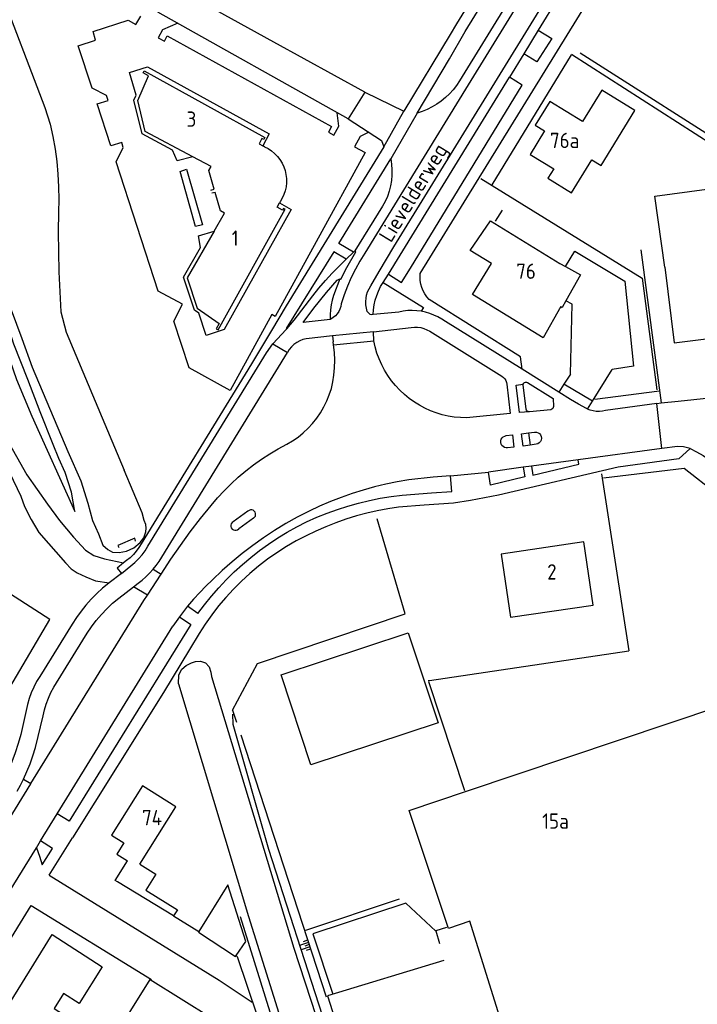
# Model space of a CAD drawing. Header units: metres. Extents: x 233874 to 239264, y 443832 to 448222.
# Tile 131 of 198: x 236865 to 236975, y 445488 to 445649. Entities that reach past the tile are written whole.
import ezdxf

# ---------------------------------------------------------------- set-up
doc = ezdxf.new("R2010")
doc.units = ezdxf.units.M
doc.header["$MEASUREMENT"] = 0
for name, color, linetype in [('BIJGEBOUW', 4, 'Continuous'), ('DAKRAND', 4, 'Continuous'), ('DAKRAND-BYG', 4, 'Continuous'), ('HEG', 253, 'Continuous'), ('HEK', 253, 'Continuous'), ('HOOFDGEBOUW', 4, 'Continuous'), ('HUISNUMMER', 253, 'Continuous'), ('INSTEEKSLOOT', 153, 'Continuous'), ('KANTVERH', 253, 'Continuous'), ('KANTWATER', 153, 'Continuous'), ('KNTGESLVERH', 253, 'Continuous'), ('KNTONVERHARD', 253, 'Continuous'), ('KNTOPENVERH', 253, 'Continuous'), ('KUNSTWERK', 253, 'Continuous'), ('MUUR', 253, 'Continuous'), ('OVLIJNOBJ', 253, 'Continuous'), ('RASTER', 253, 'Continuous'), ('STRAATNAAM', 253, 'Continuous'), ('TALUD', 253, 'Continuous')]:
    doc.layers.add(name, color=color, linetype=linetype)
doc.styles.get("Standard").update_dxf_attribs({"font": 'iso.shx'})

# ---------------------------------------------------------------- blocks, each defined once
blk = doc.blocks.new('TA', base_point=(75009.5, 300012))
for p, q in [((75009.5, 300012.5), (75010, 300012.5)), ((75009.5, 300012.25), (75010.5, 300012.25)), ((75009.5, 300012), (75010, 300012)), ((75009.5, 300011.75), (75010.5, 300011.75)), ((75009.5, 300011.5), (75010, 300011.5))]:
    blk.add_line(p, q)

msp = doc.modelspace()

# ---------------------------------------------------------------- linework, layer by layer
at = {"layer": 'BIJGEBOUW'}
msp.add_lwpolyline([(236907.55, 445541.94), (236928.28, 445548.82), (236933.15, 445534.14), (236912.41, 445527.26), (236907.55, 445541.94)], dxfattribs=at)
at = {"layer": 'DAKRAND'}
for p, q in [((236953.03, 445609.07), (236953.95, 445608.56)), ((236954.03, 445602.96), (236953.43, 445601.88)), ((236953.2, 445602.01), (236953.43, 445601.88)), ((236944.42, 445482.42), (236938.35, 445501.77))]:
    msp.add_line(p, q, dxfattribs=at)
for points in [[(236970.15, 445608.42), (236968.54, 445620.02), (236993.98, 445623.43), (236995.37, 445611.58)], [(236953.95, 445608.56), (236956.39, 445607.2), (236954.03, 445602.96)], [(236938.35, 445501.77), (236934.89, 445500.6), (236928.44, 445519.82), (236937.81, 445522.96)], [(236890, 445502.62), (236880.88, 445508.16), (236880.47, 445508.43), (236882.47, 445511.63)], [(236884.51, 445511.08), (236887.12, 445509.45), (236885.48, 445506.84), (236890.63, 445503.62), (236890, 445502.62)]]:
    msp.add_lwpolyline(points, dxfattribs=at)
at = {"layer": 'DAKRAND-BYG'}
msp.add_line((236898.85, 445507.71), (236894.14, 445500.11), dxfattribs=at)
for points in [[(236900.2, 445496.16), (236901.79, 445498.44), (236898.85, 445507.71)], [(236894.14, 445500.11), (236894.05, 445499.97), (236900.11, 445496.02), (236900.2, 445496.16)]]:
    msp.add_lwpolyline(points, dxfattribs=at)
at = {"layer": 'HEG'}
msp.add_line((236959.85, 445574.75), (236964.3, 445545.89), dxfattribs=at)
msp.add_lwpolyline([(236956.36, 445643.43), (236984.03, 445625.77), (236992.29, 445627.02), (236991.83, 445631.18), (237000.05, 445644.47), (236969.06, 445664.41)], dxfattribs=at)
at = {"layer": 'HEK'}
for p, q in [((236899.63, 445536.21), (236900.27, 445534.25)), ((236900.96, 445532.15), (236914.9, 445489.45))]:
    msp.add_line(p, q, dxfattribs=at)
for points in [[(236954.95, 445643.17), (236983.76, 445624.71), (236993.01, 445625.98), (236993.33, 445627.45), (237011.65, 445629.39)], [(236960.17, 445574.1), (236973.33, 445575.67), (236978.6, 445571.53), (236989.09, 445539.96), (236982.66, 445537.82)], [(236899.63, 445536.21), (236903.7, 445543.82), (236927.81, 445551.89), (236923.23, 445567.39)], [(236856.56, 445528.52), (236869.82, 445550.96), (236860.89, 445556.67)], [(236931.57, 445541.02), (236931.79, 445541.05), (236964.3, 445545.89)], [(236934.51, 445500.76), (236932.82, 445500.22), (236933.37, 445498.12)], [(236934.09, 445495.38), (236915.1, 445489.6), (236917.98, 445480.54), (236930.15, 445441.63), (236947.21, 445389.53), (236948.01, 445389.82)]]:
    msp.add_lwpolyline(points, dxfattribs=at)
at = {"layer": 'HOOFDGEBOUW'}
for p, q in [((236904.82, 445628.09), (236904.55, 445628.24)), ((236907.39, 445619.11), (236907.3, 445618.93)), ((236937.81, 445522.96), (236982.6, 445538))]:
    msp.add_line(p, q, dxfattribs=at)
for points in [[(236893.16, 445626.46), (236885.4, 445630.6), (236884.18, 445635.64), (236885.91, 445639.67), (236885.03, 445640.16), (236885.2, 445640.45), (236904.89, 445629.58), (236904.73, 445629.28), (236904.43, 445629.45), (236903.95, 445628.57), (236904.55, 445628.24)], [(236951.38, 445635.46), (236949.02, 445631.61), (236950.52, 445630.67), (236948.19, 445626.84), (236952.03, 445624.47), (236951.09, 445622.94), (236954.93, 445620.58), (236958.23, 445625.95), (236959.78, 445625.01), (236965.28, 445633.99), (236959.88, 445637.3), (236956.75, 445632.18), (236951.38, 445635.46)], [(236904.82, 445628.09), (236905.42, 445627.78), (236905.97, 445627.42), (236906.48, 445626.99), (236906.95, 445626.52), (236907.36, 445625.99), (236907.7, 445625.43), (236907.99, 445624.83), (236908.21, 445624.2), (236908.35, 445623.55), (236908.43, 445622.89), (236908.43, 445622.22), (236908.36, 445621.56), (236908.22, 445620.91), (236908.01, 445620.28), (236907.73, 445619.68), (236907.39, 445619.11)], [(236896.11, 445621.02), (236896.64, 445621.17), (236895.77, 445624.21), (236896.13, 445624.88), (236893.16, 445626.46)], [(236896.63, 445614.32), (236898.31, 445617.23), (236897.66, 445617.61), (236896.79, 445620.65), (236896.26, 445620.49)], [(236896.63, 445614.32), (236892.24, 445606.71), (236893.87, 445601.78), (236897.47, 445599.28), (236896.98, 445598.4), (236897.27, 445598.23), (236908.24, 445617.88), (236907.95, 445618.04), (236907.78, 445617.75), (236906.91, 445618.23), (236907.3, 445618.93)], [(236953.2, 445602.01), (236950.32, 445596.91), (236938.77, 445604.01), (236941.86, 445609.05), (236938.41, 445611.17), (236941.73, 445616.02), (236953.03, 445609.07)], [(236970.15, 445608.42), (236971.7, 445596.1), (236996.99, 445599.27), (236995.37, 445611.58)], [(236958.45, 445553.34), (236956.92, 445563.64), (236943.47, 445561.65), (236944.99, 445551.35), (236958.45, 445553.34)], [(236884.51, 445511.08), (236890.36, 445520.44), (236884.94, 445523.84), (236879.9, 445515.79), (236881.9, 445514.54), (236880.75, 445512.7), (236882.47, 445511.63)], [(236907.89, 445463.2), (236898.71, 445448.39), (236900.53, 445447.22), (236898.18, 445443.42), (236896.32, 445444.61), (236877.47, 445414.17), (236883.53, 445410.28), (236880.47, 445405.34), (236831.33, 445436.82), (236870.19, 445499.58), (236878.36, 445494.34), (236874.63, 445488.33), (236872.07, 445489.97), (236870.55, 445487.52), (236879.63, 445481.7), (236886.17, 445492.26), (236896.33, 445485.97)]]:
    msp.add_lwpolyline(points, dxfattribs=at)
at = {"layer": 'INSTEEKSLOOT'}
msp.add_line((236884.91, 445568.39), (236881.93, 445575.35), dxfattribs=at)
for points in [[(236855.4, 445671.76), (236861.28, 445654.67), (236869.01, 445634.47), (236869.9, 445631.76)], [(236848.62, 445656.47), (236855.84, 445631.59), (236859.49, 445617.38), (236861.62, 445608.39), (236863.54, 445601.46), (236865.26, 445596.83), (236866.92, 445592.15), (236872.77, 445578.39), (236874.89, 445573.57), (236876.04, 445569.93), (236876.81, 445567.14), (236877.76, 445564.96), (236878.46, 445563.11), (236879.28, 445562.38), (236880.04, 445561.95), (236881.15, 445561.92), (236882.35, 445562.1), (236883.54, 445562.68), (236884.57, 445563.51)], [(236869.9, 445631.76), (236870.32, 445629.74), (236870.67, 445627.71), (236870.94, 445625.67), (236871.13, 445623.62), (236871.25, 445621.56), (236871.29, 445619.5), (236871.26, 445617.44)], [(236871.26, 445617.44), (236871.2, 445614.19), (236871.21, 445610.93), (236871.29, 445607.68), (236871.43, 445604.42), (236871.64, 445601.17)], [(236871.64, 445601.17), (236872.48, 445597.82), (236881.93, 445575.35)], [(236884.57, 445563.51), (236885.16, 445564.28), (236885.48, 445565.29), (236885.52, 445565.89), (236885.46, 445566.45), (236885.24, 445567.14), (236884.91, 445568.39)], [(236896.19, 445541.7), (236909.64, 445497.35), (236920.48, 445464.08), (236936.32, 445416.47), (236952.31, 445368.91), (236960.32, 445344.71)]]:
    msp.add_lwpolyline(points, dxfattribs=at)
at = {"layer": 'KANTVERH'}
for p, q in [((236918.49, 445632.63), (236887.43, 445650.05)), ((236921.22, 445636.99), (236918.49, 445632.63)), ((236918.49, 445632.63), (236923.95, 445629.08)), ((236907.28, 445618.94), (236907.3, 445618.93)), ((236966.26, 445611.25), (236969.57, 445586.3)), ((236968.85, 445586.23), (236969.57, 445586.3)), ((236868.31, 445514.87), (236871, 445519.3)), ((236867.63, 445513.75), (236868.31, 445514.87)), ((236869.73, 445509.28), (236873.53, 445515.36)), ((236861.63, 445504.06), (236867.63, 445513.75)), ((236866.8, 445504.32), (236886.42, 445492.28)), ((236890, 445502.62), (236894.14, 445500.11))]:
    msp.add_line(p, q, dxfattribs=at)
for points in [[(236921.22, 445636.99), (236906.37, 445645.16), (236895.24, 445651.3), (236887.12, 445656.88)], [(236921.85, 445630.44), (236920.45, 445629.74), (236919.54, 445628.09), (236921.27, 445627.14), (236913.27, 445612.55), (236906.58, 445600.4), (236906.04, 445600.7), (236899.26, 445588.35), (236892.55, 445592.05), (236890.05, 445599.62), (236891.44, 445602.4), (236887.51, 445604.51), (236880.64, 445625.62), (236881.8, 445627.98), (236881.55, 445628.78), (236879.78, 445628.22), (236877.53, 445635.07), (236879.32, 445635.65), (236879.05, 445636.42), (236876.71, 445637.66), (236874.42, 445644.55), (236877.29, 445645.49), (236876.87, 445646.89), (236882.59, 445648.71), (236883.87, 445648.01), (236884.68, 445649.4)], [(236890.7, 445648.22), (236888.23, 445647.16), (236887.49, 445645.86), (236888.51, 445645.31), (236888.98, 445646.16), (236915.78, 445631.41), (236915.27, 445630.45), (236916.15, 445630), (236916.96, 445631.47), (236916.68, 445633.64)], [(236893.16, 445626.46), (236890.58, 445625.79), (236889.84, 445627.55), (236884.88, 445630.19), (236883.55, 445635.7), (236883.89, 445636.49), (236882.81, 445640.19), (236885.74, 445641.14), (236905.61, 445630.17), (236904.55, 445628.24)], [(236891.07, 445624.06), (236892.12, 445624.44), (236894.73, 445615.33), (236893.61, 445615.06), (236891.07, 445624.06)], [(236907.3, 445618.93), (236909.21, 445617.86), (236898.26, 445598.26), (236895.32, 445597.28), (236894.11, 445600.94), (236893.4, 445601.43), (236891.61, 445606.83), (236894.39, 445611.64), (236894.09, 445613.53), (236896.63, 445614.32)], [(236953.95, 445608.56), (236955.47, 445611.03), (236963.62, 445606.16), (236965.05, 445592.29), (236961.56, 445591.73)], [(236954.74, 445590.98), (236955.02, 445602.39), (236954.03, 445602.96)], [(236969.57, 445586.3), (236972.32, 445586.59), (236989.74, 445588.46), (237001.05, 445590.09), (237001.42, 445590.13)], [(236974.31, 445578.85), (236975.33, 445578.33), (236976.39, 445577.75), (236977.36, 445577.07), (236978.29, 445576.29), (236979.06, 445575.51), (236979.83, 445574.57), (236980.61, 445573.64), (236981.08, 445572.84), (236981.92, 445571.26), (236982.62, 445568.91)], [(236866.68, 445524.18), (236850.28, 445497.6), (236833.68, 445470.67), (236815.43, 445441.13)], [(236867.63, 445513.75), (236868.11, 445512.39), (236868.58, 445510.94), (236870.28, 445513.64), (236868.31, 445514.87)], [(236869.73, 445509.28), (236897.47, 445492.14), (236902.83, 445488.56)], [(236825.86, 445438.03), (236837.99, 445457.7), (236853.61, 445482.99), (236866.8, 445504.32)], [(236900.2, 445496.16), (236900.39, 445496.03), (236911.74, 445462.32)]]:
    msp.add_lwpolyline(points, dxfattribs=at)
at = {"layer": 'KANTWATER'}
for points in [[(236890.8, 445540.47), (236890.86, 445541.93), (236891.34, 445542.89), (236892.08, 445543.46), (236892.92, 445543.93), (236893.57, 445544.15), (236894.42, 445544.17), (236895.23, 445543.89), (236895.8, 445543.25), (236896.07, 445542.4), (236896.19, 445541.7)], [(236890.8, 445540.47), (236902.24, 445502.54), (236914.74, 445462.69), (236934.06, 445406.03), (236954.58, 445343.07)]]:
    msp.add_lwpolyline(points, dxfattribs=at)
at = {"layer": 'KNTGESLVERH'}
for p, q in [((236918.16, 445609.74), (236919.39, 445610.89)), ((236919.39, 445610.89), (236919.6, 445611.09)), ((236926.76, 445601.13), (236922.57, 445600.7)), ((236915.69, 445599.97), (236915.54, 445599.91)), ((236946.9, 445591.79), (236934.38, 445599.56)), ((236922.62, 445597.91), (236915.93, 445597.22)), ((236922.62, 445597.91), (236928.77, 445598.63)), ((236922.69, 445596.43), (236922.62, 445597.91)), ((236931.81, 445597.99), (236943.59, 445590.64)), ((236906.19, 445595.94), (236908.6, 445594.54)), ((236915.93, 445597.22), (236911.66, 445596.76)), ((236915.93, 445597.22), (236916.04, 445596.24)), ((236916.11, 445595.75), (236916.04, 445596.24)), ((236916.11, 445595.75), (236922.69, 445596.43)), ((236952.84, 445588.04), (236946.9, 445591.79)), ((236947.06, 445589.27), (236947.07, 445589.35)), ((236954.74, 445586.85), (236952.84, 445588.04)), ((236968.85, 445586.23), (236960.47, 445585.07)), ((236969.66, 445578.88), (236968.85, 445586.23)), ((236951.54, 445585.2), (236948.06, 445584.87)), ((236957.53, 445585.31), (236957.37, 445585.39)), ((236947.91, 445581.43), (236948.92, 445581.55)), ((236949.16, 445579.55), (236948.21, 445579.42)), ((236969.66, 445578.88), (236956.03, 445577.04)), ((236956.03, 445577.04), (236948.4, 445576.01)), ((236935.2, 445574.42), (236941.4, 445575)), ((236947.07, 445575.81), (236941.4, 445575)), ((236948.4, 445576.01), (236947.07, 445575.81)), ((236902.14, 445568.65), (236899.75, 445566.93)), ((236903.07, 445567.5), (236900.65, 445565.76)), ((236887.97, 445558.36), (236889.57, 445560.79)), ((236885.73, 445554.94), (236887.97, 445558.36)), ((236866.68, 445524.18), (236866.71, 445524.22))]:
    msp.add_line(p, q, dxfattribs=at)
for points in [[(237042.7, 445808.4), (237009.6, 445754.34), (236975.95, 445699.69), (236973.7, 445696.03), (236938.07, 445638.17), (236921.23, 445610.73)], [(236922.17, 445605.38), (236923.53, 445607.74), (236925.92, 445611.74), (236976.7, 445694.18), (237045.94, 445806.42)], [(236921.23, 445610.73), (236920.42, 445609.43), (236919.67, 445608.1), (236919, 445606.74), (236918.39, 445605.34), (236917.84, 445603.92), (236917.37, 445602.47)], [(236912.72, 445603.78), (236913.73, 445605.04), (236914.78, 445606.26), (236915.87, 445607.46), (236917, 445608.61), (236918.16, 445609.74)], [(236915.54, 445599.91), (236911.13, 445599.41), (236912.92, 445601.78), (236914.94, 445604.33), (236916.71, 445606.3), (236917.14, 445606.54)], [(236921.61, 445601.23), (236921.47, 445601.75), (236921.39, 445602.29), (236921.36, 445602.83), (236921.41, 445603.37), (236921.51, 445603.9), (236921.67, 445604.42), (236921.9, 445604.91), (236922.17, 445605.38)], [(236908.48, 445598.36), (236909.71, 445599.81), (236912.72, 445603.78)], [(236917.37, 445602.47), (236917.29, 445602.03), (236917.15, 445601.6), (236916.95, 445601.2), (236916.7, 445600.83), (236916.41, 445600.5), (236916.07, 445600.21), (236915.69, 445599.97)], [(236922.57, 445600.7), (236922.33, 445600.69), (236922.11, 445600.75), (236921.9, 445600.87), (236921.73, 445601.03), (236921.61, 445601.23)], [(236930.39, 445601.25), (236929.67, 445601.34), (236928.94, 445601.38), (236928.21, 445601.35), (236927.48, 445601.27), (236926.76, 445601.13)], [(236934.38, 445599.56), (236933.77, 445599.97), (236933.14, 445600.33), (236932.49, 445600.64), (236931.8, 445600.9), (236931.11, 445601.11), (236930.39, 445601.25)], [(236906.19, 445595.94), (236908.4, 445598.26), (236908.48, 445598.36)], [(236928.77, 445598.63), (236929.29, 445598.68), (236929.82, 445598.66), (236930.35, 445598.58), (236930.85, 445598.44), (236931.34, 445598.24), (236931.81, 445597.99)], [(236911.66, 445596.76), (236911.12, 445596.63), (236910.6, 445596.43), (236910.1, 445596.16), (236909.65, 445595.84), (236909.24, 445595.45), (236908.89, 445595.02), (236908.6, 445594.54)], [(236916.18, 445590.81), (236916.28, 445592.05), (236916.3, 445593.28), (236916.24, 445594.52), (236916.11, 445595.75)], [(236927.71, 445587.69), (236926.95, 445588.38), (236926.24, 445589.13), (236925.58, 445589.92), (236924.98, 445590.75), (236924.44, 445591.63), (236923.96, 445592.54), (236923.54, 445593.48), (236923.19, 445594.44), (236922.91, 445595.43), (236922.69, 445596.43)], [(236908.49, 445579.56), (236909.42, 445580.11), (236910.32, 445580.73), (236911.17, 445581.42), (236911.96, 445582.16), (236912.7, 445582.96), (236913.38, 445583.81), (236914, 445584.71), (236914.54, 445585.65), (236915.02, 445586.63), (236915.42, 445587.64), (236915.75, 445588.68), (236916.01, 445589.74), (236916.18, 445590.81)], [(236944.39, 445589.35), (236944.9, 445584.59), (236937.8, 445583.87)], [(236943.59, 445590.64), (236943.85, 445590.45), (236944.06, 445590.22), (236944.23, 445589.95), (236944.34, 445589.66), (236944.39, 445589.35)], [(236948.06, 445584.87), (236946.45, 445584.72), (236945.92, 445589.21), (236947.07, 445589.35)], [(236947.07, 445589.35), (236947.15, 445589.5), (236947.27, 445589.62), (236947.43, 445589.68), (236947.6, 445589.7), (236947.77, 445589.65)], [(236947.77, 445589.65), (236951.93, 445587.05), (236951.99, 445585.72)], [(236937.8, 445583.87), (236936.8, 445583.9), (236935.8, 445583.99), (236934.81, 445584.15), (236933.83, 445584.37), (236932.87, 445584.66), (236931.93, 445585.02), (236931.02, 445585.43), (236930.13, 445585.91), (236929.29, 445586.45), (236928.47, 445587.04), (236927.71, 445587.69)], [(236957.37, 445585.39), (236956.05, 445586.1), (236954.74, 445586.85)], [(236951.99, 445585.72), (236951.96, 445585.54), (236951.87, 445585.37), (236951.72, 445585.26), (236951.54, 445585.2)], [(236960.47, 445585.07), (236959.98, 445584.96), (236959.48, 445584.91), (236958.98, 445584.92), (236958.48, 445584.99), (236958, 445585.12), (236957.53, 445585.31)], [(236948.21, 445579.42), (236947.02, 445579.26), (236946.75, 445581.26), (236947.91, 445581.43)], [(236948.92, 445581.55), (236949.2, 445581.54), (236949.47, 445581.45), (236949.7, 445581.29), (236949.88, 445581.07), (236949.99, 445580.81), (236950.02, 445580.53), (236949.98, 445580.25), (236949.86, 445579.99), (236949.67, 445579.78), (236949.43, 445579.63), (236949.16, 445579.55)], [(236944.51, 445578.96), (236944.25, 445578.97), (236944, 445579.04), (236943.77, 445579.18), (236943.59, 445579.37), (236943.47, 445579.6), (236943.4, 445579.85), (236943.41, 445580.11), (236943.48, 445580.37), (236943.62, 445580.59), (236943.8, 445580.78), (236944.04, 445580.9), (236944.29, 445580.97)], [(236944.29, 445580.97), (236945.32, 445581.1), (236945.51, 445579.1), (236944.51, 445578.96)], [(236896.15, 445569.57), (236897.17, 445570.8), (236898.25, 445571.98), (236899.38, 445573.11), (236900.55, 445574.2), (236901.78, 445575.23), (236903.04, 445576.21), (236904.35, 445577.14), (236905.69, 445578.01), (236907.07, 445578.81), (236908.49, 445579.56)], [(236974.31, 445578.85), (236973.22, 445579.14), (236972.25, 445579.22), (236969.66, 445578.88)], [(236928.37, 445573.74), (236926.5, 445573.42), (236924.64, 445573.04), (236922.79, 445572.6), (236920.96, 445572.09), (236919.15, 445571.53), (236917.36, 445570.9), (236915.59, 445570.21), (236913.84, 445569.46), (236912.12, 445568.66)], [(236935.2, 445574.42), (236932.34, 445574.21), (236928.37, 445573.74)], [(236889.57, 445560.79), (236891.12, 445563.05), (236892.74, 445565.27), (236894.41, 445567.44), (236896.15, 445569.57)], [(236912.12, 445568.66), (236910.2, 445567.67), (236908.32, 445566.62), (236906.48, 445565.5), (236904.68, 445564.32), (236902.92, 445563.07), (236901.21, 445561.75), (236899.55, 445560.38), (236897.94, 445558.95), (236896.38, 445557.45)], [(236903.07, 445567.5), (236903.23, 445567.65), (236903.35, 445567.84), (236903.4, 445568.06), (236903.39, 445568.28), (236903.3, 445568.49), (236903.16, 445568.67), (236902.98, 445568.79), (236902.76, 445568.86), (236902.54, 445568.85), (236902.32, 445568.78), (236902.14, 445568.65)], [(236899.75, 445566.93), (236899.56, 445566.79), (236899.42, 445566.6), (236899.35, 445566.37), (236899.35, 445566.13), (236899.43, 445565.91), (236899.58, 445565.72), (236899.77, 445565.59), (236900, 445565.52), (236900.24, 445565.53), (236900.46, 445565.61), (236900.65, 445565.76)], [(236896.38, 445557.45), (236895.3, 445556.43), (236894.27, 445555.37), (236893.26, 445554.28), (236892.3, 445553.14)], [(236866.71, 445524.22), (236885.18, 445554.1), (236885.73, 445554.94)], [(236892.3, 445553.14), (236891.63, 445552.28), (236890.97, 445551.41)], [(236890.97, 445551.41), (236890.42, 445550.65), (236889.9, 445549.87)]]:
    msp.add_lwpolyline(points, dxfattribs=at)
at = {"layer": 'KNTONVERHARD'}
for points in [[(236854.56, 445593.01), (236855.5, 445591.43), (236860.96, 445583.53), (236866.09, 445574.57), (236869.42, 445569.78)], [(236856.57, 445586.34), (236858.45, 445583.57), (236859.49, 445581.99), (236860.43, 445580.41), (236861.32, 445578.82), (236865.07, 445571.08), (236865.71, 445569.39), (236866.77, 445567.26), (236868.02, 445565.18), (236872.36, 445560.21), (236873.28, 445559.23), (236874.3, 445558.6), (236875.72, 445557.93), (236877.3, 445557.27), (236879.52, 445556.96)], [(236869.42, 445569.78), (236871.39, 445567.11), (236873.66, 445564.41), (236875.62, 445562.29), (236876.99, 445561.42), (236878.76, 445560.86), (236881.84, 445560.2)]]:
    msp.add_lwpolyline(points, dxfattribs=at)
at = {"layer": 'KNTOPENVERH'}
for p, q in [((236972.52, 445697.08), (236936.64, 445638.84)), ((236952.72, 445652.35), (236949.51, 445647.12)), ((236949.51, 445647.12), (236947.15, 445643.26)), ((236947.15, 445643.26), (236944.81, 445639.43)), ((236925.08, 445607.29), (236944.81, 445639.43)), ((236921.22, 445636.99), (236927.59, 445633.87)), ((236924.31, 445628.08), (236927.59, 445633.87)), ((236929.73, 445633.57), (236925.43, 445626.11)), ((236923.95, 445629.08), (236924.31, 445628.08)), ((236924.1, 445618.39), (236919.6, 445611.09)), ((236924.2, 445605.95), (236925.08, 445607.29)), ((236917.14, 445606.54), (236916.11, 445603.82)), ((236887.64, 445560.44), (236908.6, 445594.54)), ((236954.74, 445590.98), (236953.7, 445589.36)), ((236958.35, 445586.61), (236961.56, 445591.73)), ((236953.7, 445589.36), (236952.84, 445588.04)), ((236958.35, 445586.61), (236953.7, 445589.36)), ((236947.52, 445585.31), (236947.06, 445589.27)), ((236957.53, 445585.31), (236958.35, 445586.61)), ((236947.91, 445581.43), (236948.21, 445579.42)), ((236882.35, 445560.61), (236881.84, 445560.2)), ((236881.5, 445558.48), (236883.02, 445559.71)), ((236886.68, 445559.18), (236887.97, 445558.36)), ((236881.5, 445558.48), (236879.52, 445556.96)), ((236879.52, 445556.96), (236879.43, 445556.89)), ((236881.06, 445554.47), (236883.47, 445556.31)), ((236883.47, 445556.31), (236884.22, 445556.88)), ((236885.73, 445554.94), (236883.47, 445556.31)), ((236893.97, 445551.94), (236892.3, 445553.14)), ((236873.46, 445550.21), (236868.2, 445541.7)), ((236871, 445519.3), (236889.9, 445549.87)), ((236870.49, 445539.94), (236875.21, 445547.62)), ((236865.98, 445536.13), (236865.07, 445532.24)), ((236867.46, 445530.09), (236868.73, 445535.24)), ((236865.51, 445524.92), (236866.71, 445524.22))]:
    msp.add_line(p, q, dxfattribs=at)
for points in [[(236930.26, 445607.43), (236981.81, 445691.01), (237046.22, 445795.79)], [(236967.86, 445699.77), (236936.18, 445648.16), (236935.12, 445646.42), (236927.59, 445633.87)], [(236929.73, 445633.57), (236935.01, 445642.45), (236937.58, 445646.88), (236969.6, 445698.84), (236972.52, 445697.08)], [(236949.51, 445647.12), (236951.74, 445645.72), (236949.3, 445641.92), (236947.15, 445643.26)], [(236925.08, 445607.29), (236927.22, 445605.94), (236928.67, 445608.29), (236946.86, 445638.12), (236944.81, 445639.43)], [(236936.64, 445638.84), (236936.15, 445638.1), (236935.61, 445637.39), (236935.02, 445636.72), (236934.38, 445636.11), (236933.69, 445635.54), (236932.96, 445635.03), (236932.2, 445634.57), (236931.4, 445634.17), (236930.58, 445633.84), (236929.73, 445633.57)], [(236924.31, 445628.08), (236908.39, 445602.12), (236905.97, 445598.09), (236902.73, 445592.66), (236884.73, 445563.34)], [(236919.39, 445610.89), (236916.98, 445612.33), (236925.43, 445626.11)], [(236925.43, 445626.11), (236925.57, 445625.23), (236925.64, 445624.34), (236925.64, 445623.45), (236925.56, 445622.57), (236925.41, 445621.69), (236925.19, 445620.82), (236924.89, 445619.98), (236924.53, 445619.17), (236924.1, 445618.39)], [(236918.16, 445609.74), (236916.13, 445610.97), (236908.38, 445598.42), (236908.48, 445598.36)], [(236917.14, 445606.54), (236917.28, 445606.47), (236918.27, 445608.4), (236919.72, 445610.97), (236919.6, 445611.09)], [(236931.73, 445603.15), (236931.35, 445603.59), (236931.01, 445604.08), (236930.74, 445604.59), (236930.52, 445605.13), (236930.36, 445605.69), (236930.26, 445606.27), (236930.23, 445606.85), (236930.26, 445607.43)], [(236922.57, 445600.7), (236922.62, 445601.49), (236922.73, 445602.28), (236922.91, 445603.05), (236923.15, 445603.81), (236923.44, 445604.55), (236923.79, 445605.27), (236924.2, 445605.95)], [(236924.2, 445605.95), (236930.76, 445601.85), (236930.39, 445601.25)], [(236916.11, 445603.82), (236915.89, 445603.06), (236915.72, 445602.28), (236915.61, 445601.5), (236915.55, 445600.71), (236915.54, 445599.91)], [(236946.9, 445591.79), (236946.62, 445593.83), (236931.73, 445603.15)], [(236885.82, 445562.93), (236905.15, 445594.48), (236906.19, 445595.94)], [(236948.06, 445584.87), (236947.86, 445584.89), (236947.7, 445584.98), (236947.57, 445585.13), (236947.52, 445585.31)], [(236974.31, 445578.85), (236972.43, 445577.19), (236962.53, 445575.85), (236943.04, 445571.23), (236938.43, 445570.36), (236935.67, 445569.96), (236930.88, 445569.65), (236926.72, 445569.32)], [(236948.4, 445576.01), (236948.63, 445574.54), (236956.14, 445576.32), (236956.03, 445577.04)], [(236947.07, 445575.81), (236947.33, 445574.24), (236941.7, 445572.89), (236941.4, 445575)], [(236927.29, 445571.28), (236932.1, 445571.61), (236935.4, 445571.85), (236935.2, 445574.42)], [(236911.72, 445566.92), (236913.37, 445567.65), (236915.05, 445568.32), (236916.74, 445568.94), (236918.46, 445569.48), (236920.2, 445569.97), (236921.95, 445570.4), (236923.72, 445570.76), (236925.5, 445571.05), (236927.29, 445571.28)], [(236926.72, 445569.32), (236924.98, 445569.05), (236923.24, 445568.72), (236921.53, 445568.32), (236919.83, 445567.86), (236918.14, 445567.34), (236916.48, 445566.75), (236914.84, 445566.11), (236913.23, 445565.41), (236911.64, 445564.64)], [(236893.97, 445551.94), (236895.05, 445553.38), (236896.18, 445554.79), (236897.37, 445556.15), (236898.61, 445557.46), (236899.89, 445558.73), (236901.23, 445559.95), (236902.61, 445561.11), (236904.03, 445562.22), (236905.49, 445563.28), (236907, 445564.28), (236908.54, 445565.22), (236910.12, 445566.1), (236911.72, 445566.92)], [(236911.64, 445564.64), (236910, 445563.79), (236908.41, 445562.86), (236906.85, 445561.86), (236905.34, 445560.8), (236903.88, 445559.68), (236902.47, 445558.5), (236901.11, 445557.25), (236899.8, 445555.95), (236898.55, 445554.59), (236897.36, 445553.18), (236896.23, 445551.72), (236895.16, 445550.22), (236894.16, 445548.67)], [(236884.73, 445563.34), (236884.36, 445562.71), (236883.93, 445562.12), (236883.45, 445561.57), (236882.92, 445561.06), (236882.35, 445560.61)], [(236883.02, 445559.71), (236883.69, 445560.26), (236884.3, 445560.85), (236884.87, 445561.5), (236885.38, 445562.19), (236885.82, 445562.93)], [(236886.68, 445559.18), (236887.18, 445559.8), (236887.64, 445560.44)], [(236881.84, 445560.2), (236880.79, 445559.37), (236881.5, 445558.48)], [(236884.22, 445556.88), (236884.88, 445557.4), (236885.51, 445557.96), (236886.11, 445558.56), (236886.68, 445559.18)], [(236879.43, 445556.89), (236878.43, 445556.07), (236877.48, 445555.21), (236876.57, 445554.29), (236875.72, 445553.34), (236874.91, 445552.33), (236874.16, 445551.29), (236873.46, 445550.21)], [(236875.21, 445547.62), (236875.89, 445548.72), (236876.61, 445549.79), (236877.4, 445550.82), (236878.24, 445551.81), (236879.13, 445552.74), (236880.07, 445553.63), (236881.06, 445554.47)], [(236890.97, 445551.41), (236892.83, 445550.14), (236872.95, 445518.1), (236871, 445519.3)], [(236894.16, 445548.67), (236892.63, 445546.06), (236888.36, 445539.08), (236873.53, 445515.36)], [(236868.2, 445541.7), (236867.66, 445540.85), (236867.19, 445539.96), (236866.78, 445539.03), (236866.44, 445538.09), (236866.18, 445537.11), (236865.98, 445536.13)], [(236868.73, 445535.24), (236868.94, 445536.22), (236869.23, 445537.19), (236869.58, 445538.14), (236870, 445539.05), (236870.49, 445539.94)], [(236865.07, 445532.24), (236864.67, 445530.73), (236864.19, 445529.24), (236863.65, 445527.78), (236863.04, 445526.34), (236862.36, 445524.93)], [(236865.51, 445524.92), (236866.08, 445526.18), (236866.59, 445527.46), (236867.05, 445528.76), (236867.46, 445530.09)], [(236864.51, 445523), (236865.02, 445523.95), (236865.51, 445524.92)]]:
    msp.add_lwpolyline(points, dxfattribs=at)
at = {"layer": 'KUNSTWERK'}
msp.add_lwpolyline([(236883.81, 445563.74), (236883.7, 445564.24), (236880.92, 445563.02), (236881.08, 445562.73)], dxfattribs=at)
at = {"layer": 'MUUR'}
msp.add_line((236942.51, 445615.95), (236943.67, 445617.73), dxfattribs=at)
at = {"layer": 'OVLIJNOBJ'}
for p, q in [((236941.96, 445621.85), (236954.91, 445643.09)), ((236958.76, 445586.92), (236969.3, 445588.3)), ((236900.89, 445502.51), (236913.02, 445463.35))]:
    msp.add_line(p, q, dxfattribs=at)
for points in [[(236849.24, 445647.5), (236853.39, 445631.18), (236856.15, 445618.55), (236859.01, 445608.13), (236860.9, 445600.54), (236862.69, 445595.02), (236864.41, 445590.14), (236866.86, 445584.12), (236873.91, 445568.58), (236873.38, 445571.73), (236872.3, 445574.96), (236871.29, 445577.25), (236870.39, 445579.54), (236868.25, 445584.86), (236866.22, 445590.13), (236863.97, 445595.9), (236861.91, 445602.42), (236859.2, 445612.8), (236856.4, 445622.97), (236853.85, 445633), (236851.95, 445641.24), (236849.34, 445647.5)], [(236940.13, 445622.92), (236966.47, 445606.63), (236968.86, 445588.41)], [(236899.64, 445535.56), (236899.68, 445533.91), (236905.49, 445513.51), (236914.27, 445486.42), (236920.71, 445468.75)]]:
    msp.add_lwpolyline(points, dxfattribs=at)
at = {"layer": 'RASTER'}
for p, q in [((236931.6, 445540.84), (236937.49, 445523.11)), ((236911.58, 445500.31), (236926.87, 445505.39))]:
    msp.add_line(p, q, dxfattribs=at)
msp.add_lwpolyline([(236932.77, 445500.16), (236927.89, 445504.71), (236912.75, 445499.68), (236916, 445489.87)], dxfattribs=at)

# ---------------------------------------------------------------- block references
at = {"layer": 'TALUD', "xscale": 1.51, "yscale": 1.51, "rotation": 199.0108}
msp.add_blockref('TA', (236912.13, 445497.94), dxfattribs=at)

# ---------------------------------------------------------------- texts
at = {"layer": 'HUISNUMMER'}
for s, p in [('3', (236892.14, 445631.34)), ('76a', (236951.42, 445627.87)), ('1', (236899.49, 445611.93)), ('76', (236945.91, 445606.53)), ('2', (236950.96, 445557.49)), ('74', (236884.87, 445517.41)), ('15a', (236950.15, 445516.85))]:
    msp.add_text(s, height=2.5, dxfattribs=at).set_placement(p)
at = {"layer": 'STRAATNAAM'}
msp.add_text('Lievelderweg', height=2.5, rotation=58.584, dxfattribs=at).set_placement((236925.48, 445612.31))

doc.saveas('drawing.dxf')
